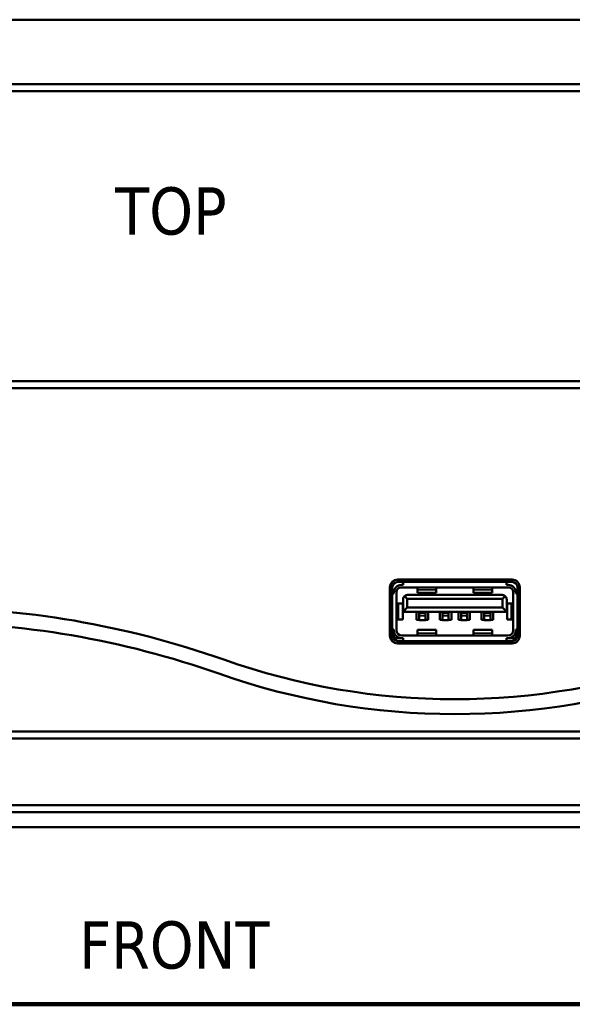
# Model space of a CAD drawing. Header units: inches. Extents: x 1.3 to 22.7, y 0.2 to 18.2.
# Tile 53 of 65: x 17.6 to 19.6, y 8.1 to 11.5. Entities that reach past the tile are written whole.
import ezdxf

# ---------------------------------------------------------------- set-up
doc = ezdxf.new("R2010")
doc.units = ezdxf.units.IN
doc.header["$LTSCALE"] = 0.833333
doc.header["$MEASUREMENT"] = 0
for name, color, linetype, lineweight in [('Sketch Geometry (ANSI)', 7, 'Continuous', 25), ('Symbol (ANSI)', 7, 'Continuous', 25), ('Visible (ANSI)', 7, 'Continuous', 50), ('Visible Narrow (ANSI)', 7, 'Continuous', 35)]:
    doc.layers.add(name, color=color, linetype=linetype, lineweight=lineweight)
doc.styles.add('Label Text (ANSI)', font='tahoma.ttf')

msp = doc.modelspace()

# ---------------------------------------------------------------- linework, layer by layer
at = {"layer": 'Sketch Geometry (ANSI)', "lineweight": 140}
msp.add_line((22.06964, 8.05858), (12.90297, 8.05858), dxfattribs=at)
at = {"layer": 'Visible (ANSI)'}
for p, q in [((15.33956, 11.53368), (20.95789, 11.53368)), ((20.95789, 11.3066), (15.33956, 11.3066)), ((15.33956, 11.2816), (20.95789, 11.2816)), ((20.95789, 10.25781), (15.33956, 10.25781)), ((15.33956, 10.23281), (20.95789, 10.23281)), ((19.33755, 9.55746), (18.93422, 9.55746)), ((18.90672, 9.52996), (18.90672, 9.35996)), ((18.91505, 9.35996), (18.91505, 9.52996)), ((18.93422, 9.54913), (19.33755, 9.54913)), ((19.32617, 9.52993), (18.9456, 9.52993)), ((18.94724, 9.53879), (18.95347, 9.53879)), ((18.95347, 9.54913), (18.95347, 9.53879)), ((19.00465, 9.52993), (19.00465, 9.52982)), ((19.00465, 9.52982), (19.00465, 9.52133)), ((19.07027, 9.52982), (19.00465, 9.52982)), ((19.07027, 9.52993), (19.07027, 9.52982)), ((19.07027, 9.52982), (19.07027, 9.52133)), ((19.2015, 9.52993), (19.2015, 9.52982)), ((19.2015, 9.52982), (19.2015, 9.52133)), ((19.26712, 9.52982), (19.2015, 9.52982)), ((19.26712, 9.52993), (19.26712, 9.52982)), ((19.26712, 9.52982), (19.26712, 9.52133)), ((19.3183, 9.53879), (19.3183, 9.54913)), ((19.3183, 9.53879), (19.32453, 9.53879)), ((19.35672, 9.52996), (19.35672, 9.35996)), ((19.36505, 9.35996), (19.36505, 9.52996)), ((18.92099, 9.50877), (18.91505, 9.50877)), ((18.92099, 9.51254), (18.92099, 9.50877)), ((18.92985, 9.51418), (18.92985, 9.37884)), ((18.96718, 9.48915), (18.95778, 9.49855)), ((18.96718, 9.48915), (18.96718, 9.45851)), ((19.30459, 9.48915), (18.96718, 9.48915)), ((18.96938, 9.50336), (19.30239, 9.50336)), ((19.00465, 9.51025), (19.00465, 9.52133)), ((19.07027, 9.51025), (19.00465, 9.51025)), ((19.07027, 9.51025), (19.07027, 9.52133)), ((19.2015, 9.51025), (19.2015, 9.52133)), ((19.26712, 9.51025), (19.2015, 9.51025)), ((19.26712, 9.51025), (19.26712, 9.52133)), ((19.31399, 9.49855), (19.30459, 9.48915)), ((19.30459, 9.45851), (19.30459, 9.48915)), ((19.34192, 9.37884), (19.34192, 9.51418)), ((19.35078, 9.51254), (19.35078, 9.50877)), ((19.35672, 9.50877), (19.35078, 9.50877)), ((18.92985, 9.47367), (18.92986, 9.47367)), ((18.92986, 9.47367), (18.93728, 9.47367)), ((18.92986, 9.47367), (18.92986, 9.41625)), ((18.95183, 9.47367), (18.93728, 9.47367)), ((18.95183, 9.47367), (18.95183, 9.41625)), ((18.95298, 9.4443), (18.95298, 9.48695)), ((18.96718, 9.45851), (18.95298, 9.4443)), ((18.96718, 9.45851), (19.30459, 9.45851)), ((19.31879, 9.4443), (19.30459, 9.45851)), ((19.31879, 9.48695), (19.31879, 9.4443)), ((19.33449, 9.47367), (19.31994, 9.47367)), ((19.31994, 9.47367), (19.31994, 9.41625)), ((19.33449, 9.47367), (19.34192, 9.47367)), ((19.34192, 9.47367), (19.34192, 9.47367)), ((19.34192, 9.47367), (19.34192, 9.41625)), ((19.31879, 9.4443), (18.95298, 9.4443)), ((19.00055, 9.4443), (19.00055, 9.41576)), ((19.01023, 9.4443), (19.01023, 9.43964)), ((19.01023, 9.43964), (19.01023, 9.43011)), ((19.03188, 9.43964), (19.01023, 9.43964)), ((19.01023, 9.41478), (19.01023, 9.43011)), ((19.03188, 9.4443), (19.03188, 9.43964)), ((19.03188, 9.43964), (19.03188, 9.43011)), ((19.03188, 9.41478), (19.03188, 9.43011)), ((19.04156, 9.41576), (19.04156, 9.4443)), ((19.08257, 9.4443), (19.08257, 9.41576)), ((19.09225, 9.4443), (19.09225, 9.43964)), ((19.09225, 9.43964), (19.09225, 9.43011)), ((19.1139, 9.43964), (19.09225, 9.43964)), ((19.09225, 9.41478), (19.09225, 9.43011)), ((19.1139, 9.4443), (19.1139, 9.43964)), ((19.1139, 9.43964), (19.1139, 9.43011)), ((19.1139, 9.41478), (19.1139, 9.43011)), ((19.12358, 9.41576), (19.12358, 9.4443)), ((19.14819, 9.4443), (19.14819, 9.41576)), ((19.15787, 9.4443), (19.15787, 9.43964)), ((19.15787, 9.43964), (19.15787, 9.43011)), ((19.17952, 9.43964), (19.15787, 9.43964)), ((19.15787, 9.41478), (19.15787, 9.43011)), ((19.17952, 9.4443), (19.17952, 9.43964)), ((19.17952, 9.43964), (19.17952, 9.43011)), ((19.17952, 9.41478), (19.17952, 9.43011)), ((19.1892, 9.41576), (19.1892, 9.4443)), ((19.23021, 9.4443), (19.23021, 9.41576)), ((19.23989, 9.4443), (19.23989, 9.43964)), ((19.23989, 9.43964), (19.23989, 9.43011)), ((19.26154, 9.43964), (19.23989, 9.43964)), ((19.23989, 9.41478), (19.23989, 9.43011)), ((19.26154, 9.4443), (19.26154, 9.43964)), ((19.26154, 9.43964), (19.26154, 9.43011)), ((19.26154, 9.41478), (19.26154, 9.43011)), ((19.27122, 9.41576), (19.27122, 9.4443)), ((18.92985, 9.41625), (18.92986, 9.41625)), ((18.92986, 9.41625), (18.93728, 9.41625)), ((18.95183, 9.41625), (18.93728, 9.41625)), ((19.00055, 9.41576), (19.01023, 9.41576)), ((19.03188, 9.41478), (19.01023, 9.41478)), ((19.03188, 9.41576), (19.04156, 9.41576)), ((19.08257, 9.41576), (19.09225, 9.41576)), ((19.1139, 9.41478), (19.09225, 9.41478)), ((19.1139, 9.41576), (19.12358, 9.41576)), ((19.14819, 9.41576), (19.15787, 9.41576)), ((19.17952, 9.41478), (19.15787, 9.41478)), ((19.17952, 9.41576), (19.1892, 9.41576)), ((19.23021, 9.41576), (19.23989, 9.41576)), ((19.26154, 9.41478), (19.23989, 9.41478)), ((19.26154, 9.41576), (19.27122, 9.41576)), ((19.33449, 9.41625), (19.31994, 9.41625)), ((19.33449, 9.41625), (19.34192, 9.41625)), ((19.34192, 9.41625), (19.34192, 9.41625)), ((18.91505, 9.38115), (18.92099, 9.38115)), ((18.92098, 9.35194), (18.92098, 9.38115)), ((18.92099, 9.35194), (18.92098, 9.35194)), ((18.92099, 9.38115), (18.92099, 9.37737)), ((18.92099, 9.37737), (18.92099, 9.35113)), ((18.92099, 9.35113), (18.93083, 9.35113)), ((18.93083, 9.35688), (18.93083, 9.35113)), ((18.931, 9.35113), (18.931, 9.35675)), ((18.931, 9.35113), (18.94724, 9.35113)), ((18.94724, 9.35113), (18.95347, 9.35113)), ((18.9487, 9.35999), (19.32307, 9.35999)), ((18.95347, 9.35113), (18.95347, 9.34079)), ((19.00465, 9.36859), (19.00465, 9.37967)), ((19.07027, 9.37967), (19.00465, 9.37967)), ((19.00465, 9.36859), (19.00465, 9.3601)), ((19.00465, 9.3601), (19.00465, 9.35999)), ((19.07027, 9.3601), (19.00465, 9.3601)), ((19.07027, 9.36859), (19.07027, 9.37967)), ((19.07027, 9.36859), (19.07027, 9.3601)), ((19.07027, 9.3601), (19.07027, 9.35999)), ((19.2015, 9.36859), (19.2015, 9.37967)), ((19.26712, 9.37967), (19.2015, 9.37967)), ((19.2015, 9.36859), (19.2015, 9.3601)), ((19.2015, 9.3601), (19.2015, 9.35999)), ((19.26712, 9.3601), (19.2015, 9.3601)), ((19.26712, 9.36859), (19.26712, 9.37967)), ((19.26712, 9.36859), (19.26712, 9.3601)), ((19.26712, 9.3601), (19.26712, 9.35999)), ((19.3183, 9.35113), (19.32453, 9.35113)), ((19.3183, 9.34079), (19.3183, 9.35113)), ((19.32453, 9.35113), (19.34077, 9.35113)), ((19.34077, 9.35675), (19.34077, 9.35113)), ((19.34094, 9.35688), (19.34094, 9.35113)), ((19.34094, 9.35113), (19.35078, 9.35113)), ((19.35078, 9.35096), (19.34988, 9.35113)), ((19.35078, 9.38115), (19.35078, 9.37737)), ((19.35078, 9.38115), (19.35672, 9.38115)), ((19.35078, 9.37737), (19.35078, 9.35113)), ((19.35078, 9.35113), (19.35078, 9.35096)), ((19.33755, 9.34079), (18.93422, 9.34079)), ((18.93422, 9.33246), (19.33755, 9.33246)), ((20.95789, 9.02198), (15.33956, 9.02198)), ((15.33956, 8.99698), (20.95789, 8.99698)), ((15.33956, 8.76198), (20.95789, 8.76198)), ((20.95789, 8.73698), (15.33956, 8.73698)), ((16.2897, 8.68358), (20.00741, 8.68358))]:
    msp.add_line(p, q, dxfattribs=at)
for centre, radius, start, end in [((18.93422, 9.52996), 0.0275, 90, 180), ((19.33755, 9.52996), 0.0275, 0, 90), ((18.93422, 9.52996), 0.01917, 90, 180), ((18.94724, 9.51254), 0.02625, 90, 180), ((18.9456, 9.51418), 0.01575, 90, 180), ((19.32453, 9.51254), 0.02625, 0, 90), ((19.32617, 9.51418), 0.01575, 0, 90), ((19.33755, 9.52996), 0.01917, 0, 90), ((17.24838, 6.23975), 3.21917, 70.54184, 90), ((17.24838, 6.23975), 3.16667, 70.54184, 90), ((18.93422, 9.35996), 0.0275, 180, 270), ((18.93422, 9.35996), 0.01917, 180, 270), ((18.92033, 9.38623), 0.03792, 267.94662, 292.20376), ((18.94724, 9.37737), 0.02625, 180, 270), ((18.9487, 9.37884), 0.01885, 180, 270), ((19.32307, 9.37884), 0.01885, 270, 0), ((19.32453, 9.37737), 0.02625, 270, 0), ((19.35144, 9.38623), 0.03792, 247.79624, 272.05338), ((19.33755, 9.35996), 0.01917, 270, 0), ((19.33755, 9.35996), 0.0275, 270, 0), ((19.13605, 11.58276), 2.4475, 250.54184, 289.45816), ((19.13605, 11.58276), 2.5, 250.54184, 289.45816)]:
    msp.add_arc(centre, radius, start, end, dxfattribs=at)
for points, weights in [([(18.95778, 9.49855), (18.95467, 9.49544), (18.95298, 9.49136), (18.95298, 9.48695)], [1, 0.949253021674, 0.949253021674, 1]), ([(18.96938, 9.50336), (18.96497, 9.50336), (18.9609, 9.50167), (18.95778, 9.49855)], [1, 0.949253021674, 0.949253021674, 1]), ([(19.31399, 9.49855), (19.31087, 9.50167), (19.3068, 9.50336), (19.30239, 9.50336)], [1, 0.949253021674, 0.949253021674, 1]), ([(19.31879, 9.48695), (19.31879, 9.49136), (19.3171, 9.49544), (19.31399, 9.49855)], [1, 0.949253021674, 0.949253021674, 1]), ([(18.91608, 9.35376), (18.91914, 9.3535), (18.92081, 9.35287), (18.92098, 9.35194)], [0.991709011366, 0.970362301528, 0.971697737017, 0.995715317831]), ([(19.35078, 9.35178), (19.35078, 9.3528), (19.35245, 9.35348), (19.35569, 9.35376)], [1, 0.971920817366, 0.969157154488, 0.991709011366])]:
    msp.add_rational_spline(points, weights, degree=3, dxfattribs=at)
at = {"layer": 'Visible Narrow (ANSI)'}
for p, q in [((18.93422, 9.55746), (18.93422, 9.54913)), ((19.33755, 9.54913), (19.33755, 9.55746)), ((18.91505, 9.52996), (18.90672, 9.52996)), ((19.35672, 9.52996), (19.36505, 9.52996)), ((19.07027, 9.52133), (19.00465, 9.52133)), ((19.26712, 9.52133), (19.2015, 9.52133)), ((18.93728, 9.47367), (18.93728, 9.41625)), ((19.33449, 9.47367), (19.33449, 9.41625)), ((19.03188, 9.43011), (19.01023, 9.43011)), ((19.1139, 9.43011), (19.09225, 9.43011)), ((19.17952, 9.43011), (19.15787, 9.43011)), ((19.26154, 9.43011), (19.23989, 9.43011)), ((18.91505, 9.35996), (18.90672, 9.35996)), ((19.07027, 9.36859), (19.00465, 9.36859)), ((19.26712, 9.36859), (19.2015, 9.36859)), ((19.35672, 9.35996), (19.36505, 9.35996)), ((18.93422, 9.34079), (18.93422, 9.33246)), ((19.33755, 9.34079), (19.33755, 9.33246))]:
    msp.add_line(p, q, dxfattribs=at)

# ---------------------------------------------------------------- texts
at = {"layer": 'Symbol (ANSI)', "char_height": 0.166667, "attachment_point": 7, "line_spacing_factor": 3.242795, "style": 'Label Text (ANSI)'}
for s, insert in [('TOP', (17.93735, 10.77216)), ('FRONT', (17.80991, 8.18153))]:
    msp.add_mtext(s, dxfattribs=dict(at, insert=insert))

doc.saveas('drawing.dxf')
